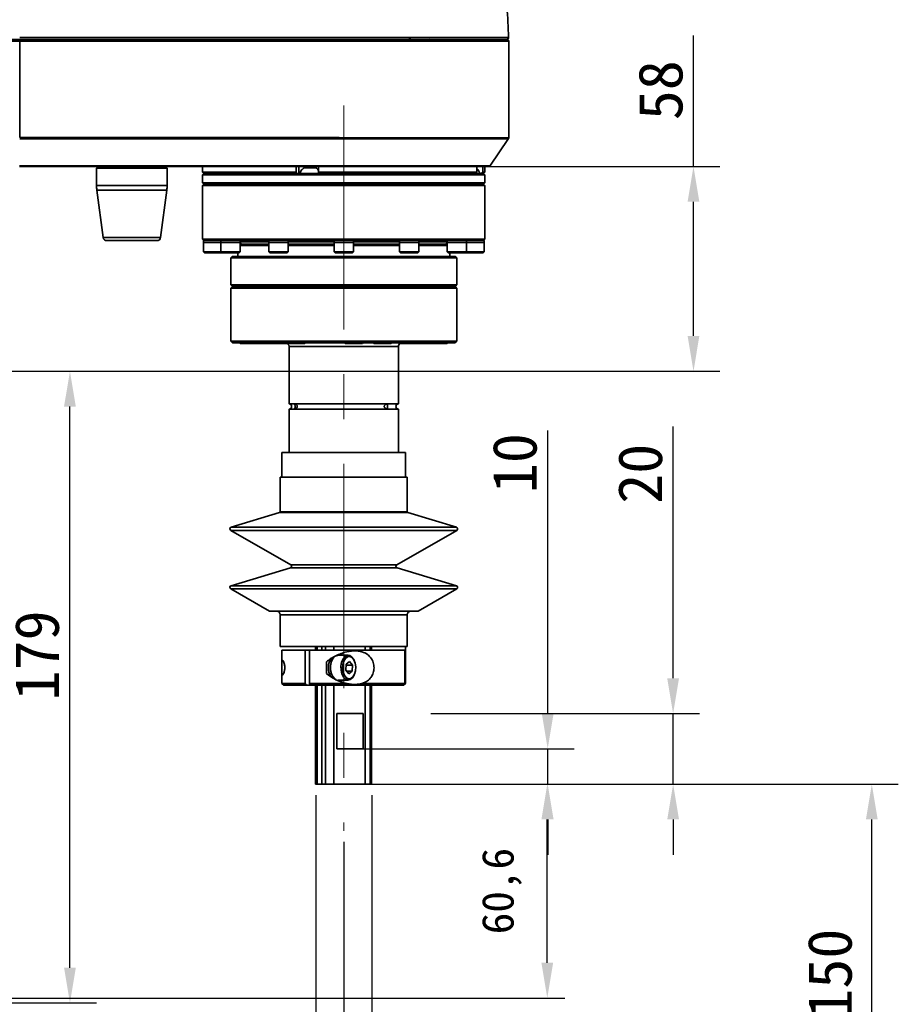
# Model space of a CAD drawing. Header units: millimetres. Extents: x 609 to 1177, y -109 to 470.
# Tile 47 of 60: x 866 to 916, y 245 to 301. Entities that reach past the tile are written whole.
import ezdxf

# ---------------------------------------------------------------- set-up
doc = ezdxf.new("R2010")
doc.units = ezdxf.units.MM
doc.header["$PDSIZE"] = -1
doc.linetypes.add('CENTER', pattern=[10.16, 6.35, -1.27, 1.27, -1.27])
doc.linetypes.add('CENTERX2', pattern=[20.32, 12.7, -2.54, 2.54, -2.54])
doc.layers.add('中心线层', color=4, linetype='CENTER')
doc.layers.add('标注层', color=7, linetype='Continuous')
doc.dimstyles.new('ISO-25', dxfattribs={"dimtxt": 2.5, "dimasz": 2, "dimexe": 1.5, "dimexo": 0.625, "dimtad": 1, "dimdec": 1, "dimlfac": 5, "dimtxsty": 'Standard', "dimcen": 2.5, "dimclrd": 1, "dimclre": 1, "dimadec": 0, "dimazin": 0, "dimtfac": 1, "dimtdec": 1, "dimtmove": 0, "dimatfit": 3, "dimfxl": 1, "dimarcsym": 0})
doc.dimstyles.new('安装尺寸', dxfattribs={"dimtxt": 1.8, "dimasz": 2, "dimexe": 1, "dimexo": 0, "dimgap": 1.524, "dimtad": 1, "dimdec": 1, "dimlfac": 5, "dimzin": 0, "dimtxsty": 'Standard', "dimcen": 2.5, "dimclrd": 4, "dimclre": 4, "dimclrt": 3, "dimadec": 3, "dimazin": 0, "dimtfac": 1, "dimtdec": 1, "dimtmove": 0, "dimatfit": 3, "dimfxl": 1, "dimtzin": 0, "dimarcsym": 0})

# ---------------------------------------------------------------- blocks, each defined once
blk = doc.blocks.new('_D_3')
at = {"layer": 'Defpoints', "color": 0, "transparency": 16777216}
for p in [(849.419, 292.951), (884.419, 255.21), (849.419, 218.862)]:
    blk.add_point(p, dxfattribs=at)
at = {"layer": '标注层', "color": 1, "lineweight": -2, "transparency": 16777216}
for p, q in [((849.419, 292.326), (849.419, 217.362)), ((884.419, 254.585), (884.419, 217.362)), ((882.419, 218.862), (851.419, 218.862))]:
    blk.add_line(p, q, dxfattribs=at)
at = {"layer": '标注层', "color": 1, "transparency": 16777216}
for points in [[(851.419, 219.196), (851.419, 218.529), (849.419, 218.862)], [(882.419, 219.196), (882.419, 218.529), (884.419, 218.862)]]:
    blk.add_solid(points, dxfattribs=at)
at = {"layer": '标注层', "color": 0, "transparency": 16777216, "insert": (859.528, 221.987), "char_height": 2.5, "attachment_point": 1}
blk.add_mtext('175', dxfattribs=at)
blk = doc.blocks.new('_D_4')
at = {"layer": 'Defpoints', "color": 0, "transparency": 16777216}
for p in [(854.769, 281.251), (868.912, 281.251), (815.419, 245.451)]:
    blk.add_point(p, dxfattribs=at)
at = {"layer": '标注层', "color": 1, "lineweight": -2, "transparency": 16777216}
for p, q in [((855.394, 281.251), (870.412, 281.251)), ((868.912, 247.451), (868.912, 279.251)), ((816.044, 245.451), (870.412, 245.451))]:
    blk.add_line(p, q, dxfattribs=at)
at = {"layer": '标注层', "color": 1, "transparency": 16777216}
for points in [[(868.578, 279.251), (869.245, 279.251), (868.912, 281.251)], [(868.578, 247.451), (869.245, 247.451), (868.912, 245.451)]]:
    blk.add_solid(points, dxfattribs=at)
at = {"layer": '标注层', "color": 0, "transparency": 16777216, "insert": (865.787, 262.595), "char_height": 2.5, "attachment_point": 1, "rotation": 90}
blk.add_mtext('179', dxfattribs=at)
blk = doc.blocks.new('_D_5')
at = {"layer": 'Defpoints', "color": 0, "transparency": 16777216}
for p in [(883.669, 292.851), (854.769, 281.251), (904.228, 281.251)]:
    blk.add_point(p, dxfattribs=at)
at = {"layer": '标注层', "color": 1, "lineweight": -2, "transparency": 16777216}
for p, q in [((904.228, 292.851), (904.228, 300.268)), ((884.294, 292.851), (905.728, 292.851)), ((904.228, 283.251), (904.228, 290.851)), ((855.394, 281.251), (905.728, 281.251))]:
    blk.add_line(p, q, dxfattribs=at)
at = {"layer": '标注层', "color": 1, "transparency": 16777216}
for points in [[(903.894, 290.851), (904.561, 290.851), (904.228, 292.851)], [(903.894, 283.251), (904.561, 283.251), (904.228, 281.251)]]:
    blk.add_solid(points, dxfattribs=at)
at = {"layer": '标注层', "color": 0, "transparency": 16777216, "insert": (901.103, 295.476), "char_height": 2.5, "attachment_point": 1, "rotation": 90}
blk.add_mtext('58', dxfattribs=at)
blk = doc.blocks.new('_D_6')
at = {"layer": 'Defpoints', "color": 0, "transparency": 16777216}
for p in [(882.836, 257.851), (886.019, 257.851), (886.019, 238.676)]:
    blk.add_point(p, dxfattribs=at)
at = {"layer": '标注层', "color": 1, "lineweight": -2, "transparency": 16777216}
for p, q in [((882.836, 257.226), (882.836, 237.176)), ((886.019, 257.226), (886.019, 237.176)), ((880.836, 238.676), (858.564, 238.676)), ((886.019, 238.676), (882.836, 238.676)), ((888.019, 238.676), (890.019, 238.676))]:
    blk.add_line(p, q, dxfattribs=at)
at = {"layer": '标注层', "color": 1, "transparency": 16777216}
for points in [[(880.836, 239.009), (880.836, 238.342), (882.836, 238.676)], [(888.019, 239.009), (888.019, 238.342), (886.019, 238.676)]]:
    blk.add_solid(points, dxfattribs=at)
at = {"layer": '标注层', "color": 0, "transparency": 16777216, "insert": (859.189, 241.801), "char_height": 2.5, "attachment_point": 1}
blk.add_mtext('%%C16h7', dxfattribs=at)
blk = doc.blocks.new('_D_7')
at = {"layer": 'Defpoints', "color": 0, "transparency": 16777216}
for p in [(883.941, 259.851), (886.019, 257.851), (895.971, 257.851)]:
    blk.add_point(p, dxfattribs=at)
at = {"layer": '标注层', "color": 1, "lineweight": -2, "transparency": 16777216}
for p, q in [((895.971, 261.851), (895.971, 277.884)), ((884.566, 259.851), (897.471, 259.851)), ((895.971, 257.851), (895.971, 259.851)), ((886.644, 257.851), (897.471, 257.851)), ((895.971, 255.851), (895.971, 253.851))]:
    blk.add_line(p, q, dxfattribs=at)
at = {"layer": '标注层', "color": 1, "transparency": 16777216}
for points in [[(895.638, 261.851), (896.305, 261.851), (895.971, 259.851)], [(895.638, 255.851), (896.305, 255.851), (895.971, 257.851)]]:
    blk.add_solid(points, dxfattribs=at)
at = {"layer": '标注层', "color": 0, "transparency": 16777216, "insert": (892.846, 274.342), "char_height": 2.5, "attachment_point": 1, "rotation": 90}
blk.add_mtext('10', dxfattribs=at)
blk = doc.blocks.new('_D_8')
at = {"layer": 'Defpoints', "color": 0, "transparency": 16777216}
for p in [(888.719, 261.851), (886.019, 257.851), (903.074, 257.851)]:
    blk.add_point(p, dxfattribs=at)
at = {"layer": '标注层', "color": 1, "lineweight": -2, "transparency": 16777216}
for p, q in [((903.074, 263.851), (903.074, 278.115)), ((889.344, 261.851), (904.574, 261.851)), ((903.074, 257.851), (903.074, 261.851)), ((886.644, 257.851), (904.574, 257.851)), ((903.074, 255.851), (903.074, 253.851))]:
    blk.add_line(p, q, dxfattribs=at)
at = {"layer": '标注层', "color": 1, "transparency": 16777216}
for points in [[(902.741, 263.851), (903.407, 263.851), (903.074, 261.851)], [(902.741, 255.851), (903.407, 255.851), (903.074, 257.851)]]:
    blk.add_solid(points, dxfattribs=at)
at = {"layer": '标注层', "color": 0, "transparency": 16777216, "insert": (899.949, 273.74), "char_height": 2.5, "attachment_point": 1, "rotation": 90}
blk.add_mtext('20', dxfattribs=at)
blk = doc.blocks.new('*D28')
at = {"color": 1, "lineweight": -2, "transparency": 16777216}
for p, q in [((886.04, 257.851), (915.828, 257.851)), ((914.328, 229.851), (914.328, 255.851)), ((886.04, 227.851), (915.828, 227.851))]:
    blk.add_line(p, q, dxfattribs=at)
at = {"color": 1, "transparency": 16777216}
for points in [[(913.994, 255.851), (914.661, 255.851), (914.328, 257.851)], [(913.994, 229.851), (914.661, 229.851), (914.328, 227.851)]]:
    blk.add_solid(points, dxfattribs=at)
at = {"layer": 'Defpoints', "color": 0, "transparency": 16777216}
for p in [(885.415, 257.851), (914.328, 257.851), (885.415, 227.851)]:
    blk.add_point(p, dxfattribs=at)
at = {"color": 0, "transparency": 16777216, "insert": (912.082, 242.851), "char_height": 2.5, "attachment_point": 5, "rotation": 90}
blk.add_mtext('{\\fSimSun|b0|i0|c134|p2;行程 }150', dxfattribs=at)
blk = doc.blocks.new('*D71')
at = {"color": 4, "lineweight": -2, "transparency": 16777216}
for p, q in [((882.988, 257.851), (896.948, 257.851)), ((895.948, 247.731), (895.948, 255.851)), ((813.419, 245.731), (896.948, 245.731))]:
    blk.add_line(p, q, dxfattribs=at)
at = {"color": 4, "transparency": 16777216}
for points in [[(895.614, 255.851), (896.281, 255.851), (895.948, 257.851)], [(895.614, 247.731), (896.281, 247.731), (895.948, 245.731)]]:
    blk.add_solid(points, dxfattribs=at)
at = {"layer": 'Defpoints', "color": 0, "transparency": 16777216}
for p in [(882.988, 257.851), (895.948, 257.851), (813.419, 245.731)]:
    blk.add_point(p, dxfattribs=at)
at = {"color": 3, "transparency": 16777216, "insert": (893.374, 251.791), "char_height": 1.8, "attachment_point": 5, "rotation": 90}
blk.add_mtext('60,6', dxfattribs=at)

msp = doc.modelspace()

# ---------------------------------------------------------------- linework, layer by layer
at = {"linetype": 'Continuous', "lineweight": 35}
for p, q in [((866.06645, 294.4874), (866.06645, 299.95123)), ((890.37911, 300.0325), (890.3788, 300.05123)), ((893.76065, 294.44896), (893.76065, 299.95123)), ((892.69907, 292.87801), (893.74978, 294.43512)), ((870.51865, 292.85123), (870.41865, 292.75123)), ((870.41865, 292.75123), (870.41865, 291.78397)), ((874.41865, 292.75123), (870.41865, 292.75123)), ((874.41865, 292.75123), (874.31865, 292.85123)), ((874.41865, 291.78397), (874.41865, 292.75123)), ((876.41865, 292.85123), (876.41865, 292.53123)), ((876.41865, 292.53123), (876.49865, 292.45123)), ((876.41865, 292.53123), (881.72709, 292.53123)), ((876.49865, 292.45123), (876.41865, 292.37123)), ((876.49865, 292.45123), (881.74787, 292.45123)), ((881.72709, 292.53123), (881.72709, 292.85123)), ((881.74787, 292.45123), (881.72709, 292.53123)), ((882.1365, 292.45123), (881.74787, 292.45123)), ((881.87554, 292.45123), (881.87554, 292.85123)), ((883.00357, 292.45123), (882.60301, 292.45123)), ((882.98279, 292.85123), (882.98279, 292.53123)), ((882.98279, 292.53123), (891.95227, 292.53123)), ((882.98279, 292.53123), (883.00357, 292.45123)), ((883.00357, 292.45123), (891.87474, 292.45123)), ((891.87474, 292.45123), (891.95227, 292.53123)), ((892.00272, 292.45123), (891.87474, 292.45123)), ((891.95227, 292.53123), (891.95227, 292.85123)), ((892.21121, 292.45123), (892.12773, 292.45123)), ((892.28874, 292.53123), (892.21121, 292.45123)), ((892.21121, 292.45123), (892.33865, 292.45123)), ((892.28874, 292.85123), (892.28874, 292.53123)), ((892.28874, 292.53123), (892.41865, 292.53123)), ((892.33865, 292.45123), (892.41865, 292.53123)), ((892.41865, 292.37123), (892.33865, 292.45123)), ((892.41865, 292.53123), (892.41865, 292.85123)), ((876.41865, 292.37123), (876.41865, 291.93123)), ((876.41865, 292.37123), (892.41865, 292.37123)), ((876.41865, 291.93123), (876.49865, 291.85123)), ((876.41865, 291.93123), (880.41865, 291.93123)), ((876.49865, 291.85123), (876.41865, 291.77123)), ((891.27757, 291.85123), (876.49865, 291.85123)), ((880.41865, 291.93123), (892.41865, 291.93123)), ((892.33865, 291.85123), (891.27757, 291.85123)), ((892.33865, 291.85123), (892.41865, 291.93123)), ((892.41865, 291.77123), (892.33865, 291.85123)), ((892.41865, 291.93123), (892.41865, 292.37123)), ((870.41865, 291.78397), (871.74955, 291.78397)), ((870.43619, 291.51965), (870.79551, 288.82479)), ((874.4011, 291.51965), (870.43619, 291.51965)), ((871.74955, 291.78397), (874.41865, 291.78397)), ((874.04179, 288.82479), (874.4011, 291.51965)), ((876.41865, 291.77123), (876.41865, 288.73123)), ((880.41865, 291.77123), (876.41865, 291.77123)), ((892.41865, 291.77123), (880.41865, 291.77123)), ((892.41865, 288.73123), (892.41865, 291.77123)), ((870.79551, 288.82479), (874.04179, 288.82479)), ((873.84355, 288.65123), (870.99375, 288.65123)), ((876.41865, 288.73123), (876.49865, 288.65123)), ((880.41865, 288.73123), (876.41865, 288.73123)), ((876.46865, 288.65123), (876.46865, 288.55123)), ((876.50082, 288.65123), (876.46865, 288.65123)), ((876.46865, 288.55123), (876.46865, 288.01123)), ((876.46865, 288.55123), (877.46006, 288.55123)), ((876.50082, 288.65123), (877.46006, 288.65123)), ((877.46006, 288.65123), (877.46006, 288.55123)), ((877.46006, 288.55123), (877.46006, 288.01123)), ((877.46006, 288.55123), (877.53375, 288.55123)), ((878.56006, 288.55123), (877.46006, 288.55123)), ((877.65428, 288.65123), (877.46894, 288.65123)), ((877.53375, 288.55123), (878.56006, 288.55123)), ((877.65428, 288.65123), (880.29922, 288.65123)), ((878.56006, 288.55123), (878.56006, 288.65123)), ((878.56006, 288.58979), (880.16865, 288.58979)), ((878.56006, 288.5527), (878.61865, 288.45123)), ((878.56006, 288.01123), (878.56006, 288.55123)), ((880.16865, 288.65123), (880.16865, 288.55123)), ((880.16865, 288.55123), (880.16865, 288.01123)), ((880.16865, 288.55123), (880.44365, 288.55123)), ((881.26865, 288.55123), (880.16865, 288.55123)), ((880.62024, 288.65123), (880.29922, 288.65123)), ((892.41865, 288.73123), (880.41865, 288.73123)), ((880.44365, 288.55123), (881.26865, 288.55123)), ((880.62024, 288.65123), (884.23331, 288.65123)), ((881.26865, 288.55123), (881.26865, 288.65123)), ((881.26865, 288.58979), (881.47865, 288.58979)), ((881.26865, 288.01123), (881.26865, 288.55123)), ((881.47865, 288.58979), (883.86865, 288.58979)), ((883.86865, 288.65123), (883.86865, 288.55123)), ((883.86865, 288.55123), (883.86865, 288.01123)), ((883.86865, 288.55123), (884.41865, 288.55123)), ((884.96865, 288.55123), (883.86865, 288.55123)), ((884.60399, 288.65123), (884.23331, 288.65123)), ((884.41865, 288.55123), (884.96865, 288.55123)), ((884.60399, 288.65123), (888.21706, 288.65123)), ((884.96865, 288.55123), (884.96865, 288.65123)), ((884.96865, 288.58979), (887.56865, 288.58979)), ((884.96865, 288.01123), (884.96865, 288.55123)), ((887.56865, 288.65123), (887.56865, 288.55123)), ((887.56865, 288.55123), (887.56865, 288.01123)), ((887.56865, 288.55123), (888.39365, 288.55123)), ((888.66865, 288.55123), (887.56865, 288.55123)), ((888.53807, 288.65123), (888.21706, 288.65123)), ((888.39365, 288.55123), (888.66865, 288.55123)), ((888.53807, 288.65123), (891.18302, 288.65123)), ((888.66865, 288.55123), (888.66865, 288.65123)), ((888.66865, 288.58979), (890.27724, 288.58979)), ((888.66865, 288.01123), (888.66865, 288.55123)), ((890.21865, 288.45123), (890.27724, 288.5527)), ((890.27724, 288.65123), (890.27724, 288.55123)), ((890.27724, 288.55123), (890.27724, 288.01123)), ((890.27724, 288.55123), (891.30355, 288.55123)), ((891.37724, 288.55123), (890.27724, 288.55123)), ((891.36836, 288.65123), (891.18302, 288.65123)), ((891.30355, 288.55123), (891.37724, 288.55123)), ((891.37724, 288.55123), (891.37724, 288.65123)), ((891.37724, 288.65123), (892.33648, 288.65123)), ((891.37724, 288.01123), (891.37724, 288.55123)), ((891.37724, 288.55123), (892.36865, 288.55123)), ((892.33865, 288.65123), (892.41865, 288.73123)), ((892.36865, 288.65123), (892.33865, 288.65123)), ((892.36865, 288.55123), (892.36865, 288.65123)), ((892.36865, 288.01123), (892.36865, 288.55123)), ((876.46865, 288.01123), (876.52865, 287.95123)), ((876.46865, 288.01123), (877.46006, 288.01123)), ((877.50865, 287.95123), (876.52865, 287.95123)), ((877.46006, 288.01123), (877.52006, 287.95123)), ((877.46006, 288.01123), (877.53375, 288.01123)), ((877.50865, 287.95123), (877.51435, 287.95693)), ((877.58571, 287.95123), (877.52006, 287.95123)), ((877.53375, 288.01123), (878.56006, 288.01123)), ((878.50006, 287.95123), (877.58571, 287.95123)), ((878.41865, 287.95123), (878.41865, 287.75123)), ((878.50006, 287.95123), (878.56006, 288.01123)), ((880.16865, 288.45123), (878.56006, 288.45123)), ((878.56006, 288.37123), (880.16865, 288.37123)), ((880.16865, 288.01123), (880.22865, 287.95123)), ((880.16865, 288.01123), (880.44365, 288.01123)), ((880.47365, 287.95123), (880.22865, 287.95123)), ((880.44365, 288.01123), (881.26865, 288.01123)), ((881.20865, 287.95123), (880.47365, 287.95123)), ((881.20865, 287.95123), (881.26865, 288.01123)), ((883.85433, 288.45123), (881.26865, 288.45123)), ((881.26865, 288.37123), (883.17118, 288.37123)), ((883.17118, 288.37123), (883.86865, 288.37123)), ((883.86865, 288.01123), (883.92865, 287.95123)), ((883.86865, 288.01123), (884.41865, 288.01123)), ((884.41865, 287.95123), (883.92865, 287.95123)), ((884.41865, 288.01123), (884.96865, 288.01123)), ((884.90865, 287.95123), (884.41865, 287.95123)), ((884.90865, 287.95123), (884.96865, 288.01123)), ((887.56865, 288.45123), (884.96865, 288.45123)), ((884.96865, 288.37123), (887.56865, 288.37123)), ((887.56865, 288.01123), (887.62865, 287.95123)), ((887.56865, 288.01123), (888.39365, 288.01123)), ((888.36365, 287.95123), (887.62865, 287.95123)), ((888.60865, 287.95123), (888.36365, 287.95123)), ((888.39365, 288.01123), (888.66865, 288.01123)), ((888.60865, 287.95123), (888.66865, 288.01123)), ((890.27724, 288.45123), (888.66865, 288.45123)), ((888.66865, 288.37123), (890.27724, 288.37123)), ((890.27724, 288.01123), (890.33724, 287.95123)), ((890.27724, 288.01123), (891.30355, 288.01123)), ((891.25159, 287.95123), (890.33724, 287.95123)), ((890.41865, 287.75123), (890.41865, 287.95123)), ((891.31724, 287.95123), (891.25159, 287.95123)), ((891.30355, 288.01123), (891.37724, 288.01123)), ((891.31724, 287.95123), (891.37724, 288.01123)), ((891.32294, 287.95693), (891.32865, 287.95123)), ((892.30865, 287.95123), (891.32865, 287.95123)), ((891.37724, 288.01123), (892.36865, 288.01123)), ((892.30865, 287.95123), (892.36865, 288.01123)), ((878.09865, 287.75123), (878.01865, 287.67123)), ((878.01865, 287.67123), (878.01865, 286.15123)), ((878.01865, 287.67123), (890.81865, 287.67123)), ((890.73865, 287.75123), (878.09865, 287.75123)), ((890.81865, 287.67123), (890.73865, 287.75123)), ((890.81865, 286.15123), (890.81865, 287.67123)), ((878.01865, 286.15123), (878.11865, 286.05123)), ((878.01865, 286.15123), (881.21865, 286.15123)), ((878.11865, 286.05123), (878.01865, 285.95123)), ((878.01865, 285.95123), (878.01865, 282.95123)), ((887.02176, 285.95123), (878.01865, 285.95123)), ((878.11865, 286.05123), (886.98109, 286.05123)), ((878.11865, 286.05123), (881.26865, 286.05123)), ((881.21865, 286.15123), (890.81865, 286.15123)), ((881.26865, 286.05123), (890.71865, 286.05123)), ((886.98109, 286.05123), (890.71865, 286.05123)), ((890.81865, 285.95123), (887.02176, 285.95123)), ((890.71865, 286.05123), (890.81865, 286.15123)), ((890.81865, 285.95123), (890.71865, 286.05123)), ((890.81865, 282.95123), (890.81865, 285.95123)), ((878.01865, 282.95123), (878.11865, 282.85123)), ((878.01865, 282.95123), (890.81865, 282.95123)), ((890.71865, 282.85123), (890.81865, 282.95123)), ((890.71865, 282.85123), (878.11865, 282.85123)), ((878.53823, 282.85123), (878.55823, 282.83123)), ((878.9955, 282.83123), (878.55823, 282.83123)), ((878.9755, 282.85123), (878.9955, 282.83123)), ((879.91254, 282.83123), (878.9955, 282.83123)), ((879.89567, 282.85123), (879.91567, 282.83123)), ((880.89567, 282.83123), (879.91567, 282.83123)), ((880.89567, 282.83123), (880.91567, 282.85123)), ((881.20583, 282.83123), (880.89567, 282.83123)), ((881.20865, 282.85123), (881.22865, 282.83123)), ((882.20865, 282.83123), (881.22865, 282.83123)), ((881.31865, 282.65123), (881.31865, 279.40123)), ((887.51865, 282.65123), (881.31865, 282.65123)), ((882.20865, 282.83123), (882.22865, 282.85123)), ((884.4731, 282.85123), (884.4931, 282.83123)), ((885.4731, 282.83123), (884.49311, 282.83123)), ((885.4731, 282.83123), (885.4931, 282.85123)), ((886.10503, 282.85123), (886.12503, 282.83123)), ((886.14852, 282.83123), (886.12503, 282.83123)), ((887.10503, 282.83123), (886.14852, 282.83123)), ((887.10503, 282.83123), (887.12503, 282.85123)), ((887.51865, 279.40123), (887.51865, 282.65123)), ((887.52195, 282.85123), (887.54195, 282.83123)), ((887.63461, 282.83123), (887.54195, 282.83123)), ((888.52195, 282.83123), (887.63461, 282.83123)), ((888.52195, 282.83123), (888.54195, 282.85123)), ((888.60519, 282.83123), (888.52195, 282.83123)), ((888.58519, 282.85123), (888.60519, 282.83123)), ((888.80589, 282.83123), (888.60519, 282.83123)), ((889.58519, 282.83123), (888.80589, 282.83123)), ((889.58519, 282.83123), (889.60519, 282.85123)), ((889.78748, 282.83123), (889.58519, 282.83123)), ((890.27907, 282.83123), (889.78748, 282.83123)), ((890.27907, 282.83123), (890.29907, 282.85123)), ((881.31865, 279.40123), (881.58666, 279.40123)), ((881.31865, 279.10123), (881.31865, 276.65123)), ((881.58666, 279.10123), (881.31865, 279.10123)), ((881.58666, 279.40123), (886.9266, 279.40123)), ((886.9266, 279.10123), (881.58666, 279.10123)), ((886.9266, 279.40123), (887.51865, 279.40123)), ((887.51865, 279.10123), (886.9266, 279.10123)), ((887.51865, 276.65123), (887.51865, 279.10123)), ((880.91865, 276.65123), (880.91865, 275.25123)), ((880.91865, 276.65123), (887.91865, 276.65123)), ((887.91865, 275.25123), (887.91865, 276.65123)), ((880.81865, 275.25123), (880.81865, 273.28839)), ((884.91148, 275.25123), (880.81865, 275.25123)), ((888.01865, 275.25123), (884.91148, 275.25123)), ((888.01865, 273.28839), (888.01865, 275.25123)), ((880.78306, 273.24051), (878.04116, 272.41508)), ((884.91635, 273.24051), (880.78306, 273.24051)), ((880.81865, 273.28839), (884.91148, 273.28839)), ((884.91148, 273.28839), (888.01865, 273.28839)), ((888.05424, 273.24051), (884.91635, 273.24051)), ((890.79614, 272.41508), (888.05424, 273.24051)), ((878.04116, 272.41508), (890.79614, 272.41508)), ((878.02026, 272.23256), (881.41704, 270.28605)), ((885.29458, 272.23256), (878.02026, 272.23256)), ((890.81704, 272.23256), (885.29458, 272.23256)), ((887.42026, 270.28605), (890.81704, 272.23256)), ((881.39614, 270.10353), (878.04116, 269.09352)), ((884.83243, 270.10353), (881.39614, 270.10353)), ((881.41704, 270.28605), (887.42026, 270.28605)), ((887.44116, 270.10353), (884.83243, 270.10353)), ((890.79614, 269.09352), (887.44116, 270.10353)), ((878.04116, 269.09352), (890.79614, 269.09352)), ((878.02026, 268.91101), (880.2071, 267.65785)), ((885.29458, 268.91101), (878.02026, 268.91101)), ((890.81704, 268.91101), (885.29458, 268.91101)), ((888.6302, 267.65785), (890.81704, 268.91101)), ((880.2071, 267.65785), (884.9952, 267.65785)), ((888.60534, 267.65123), (880.23196, 267.65123)), ((880.81865, 267.45123), (880.81865, 265.65123)), ((888.01865, 267.45123), (880.81865, 267.45123)), ((884.9952, 267.65785), (888.6302, 267.65785)), ((888.01865, 265.65123), (888.01865, 267.45123)), ((884.91148, 265.65123), (880.81865, 265.65123)), ((882.81865, 265.65123), (882.81865, 265.45123)), ((882.91202, 265.45123), (882.91202, 265.65123)), ((883.18135, 265.65123), (883.18135, 265.45123)), ((883.38317, 265.45123), (883.38317, 265.65123)), ((883.85433, 265.65123), (883.85433, 265.45123)), ((888.01865, 265.65123), (884.91148, 265.65123)), ((885.6384, 265.45123), (885.6384, 265.65123)), ((885.91583, 265.65123), (885.91583, 265.45123)), ((885.99272, 265.45123), (885.99272, 265.65123)), ((885.9974, 265.65123), (885.9974, 265.45123)), ((887.91462, 265.45123), (887.91462, 265.65123)), ((880.91865, 265.45123), (880.91865, 264.69872)), ((880.91865, 265.45123), (882.23259, 265.45123)), ((882.23259, 263.55123), (882.23259, 265.45123)), ((882.47469, 265.45123), (882.23259, 265.45123)), ((882.47469, 265.45123), (887.87882, 265.45123)), ((882.47469, 265.45123), (882.47469, 263.55123)), ((884.67184, 265.15123), (884.08272, 265.15123)), ((887.87882, 263.55123), (887.87882, 265.45123)), ((887.9112, 265.45123), (887.87882, 265.45123)), ((887.9112, 265.45123), (887.91865, 265.45123)), ((887.9112, 265.45123), (887.9112, 263.55123)), ((887.91865, 263.55123), (887.91865, 265.45123)), ((883.44542, 264.11328), (883.44542, 264.78918)), ((884.54183, 264.30885), (884.56226, 264.65353)), ((884.55871, 264.5936), (884.91482, 264.5936)), ((884.56226, 264.65353), (884.74876, 264.79591)), ((884.74876, 264.79591), (884.91482, 264.5936)), ((884.91482, 264.5936), (884.89439, 264.24893)), ((885.00058, 264.8806), (884.97434, 264.92831)), ((880.91865, 264.19926), (880.91865, 263.55123)), ((884.70789, 264.10655), (884.54183, 264.30885)), ((884.59102, 264.24893), (884.89439, 264.24893)), ((884.89439, 264.24893), (884.70789, 264.10655)), ((884.97434, 263.97415), (885.00058, 264.02185)), ((880.91865, 263.55123), (881.01865, 263.45123)), ((880.91865, 263.55123), (882.23259, 263.55123)), ((882.2917, 263.45123), (881.01865, 263.45123)), ((882.23259, 263.55123), (882.2917, 263.45123)), ((882.5338, 263.45123), (882.2917, 263.45123)), ((882.47469, 263.55123), (884.61496, 263.55123)), ((882.5338, 263.45123), (882.47469, 263.55123)), ((887.77931, 263.45123), (882.5338, 263.45123)), ((882.81865, 263.45123), (882.81865, 257.85123)), ((882.91202, 257.85123), (882.91202, 263.45123)), ((883.18135, 263.45123), (883.18135, 257.85123)), ((883.38317, 257.85123), (883.38317, 263.45123)), ((883.85433, 263.45123), (883.85433, 257.85123)), ((884.08272, 263.75123), (884.67184, 263.75123)), ((885.44306, 263.55123), (887.87882, 263.55123)), ((885.6384, 257.85123), (885.6384, 263.45123)), ((885.91583, 263.45123), (885.91583, 257.85123)), ((885.99272, 257.85123), (885.99272, 263.45123)), ((885.9974, 263.45123), (885.9974, 257.85123)), ((887.87882, 263.55123), (887.77931, 263.45123)), ((887.81169, 263.45123), (887.77931, 263.45123)), ((887.81169, 263.45123), (887.9112, 263.55123)), ((887.81865, 263.45123), (887.81169, 263.45123)), ((887.81865, 263.45123), (887.91865, 263.55123)), ((887.9112, 263.55123), (887.91865, 263.55123)), ((884.01951, 261.85123), (885.5193, 261.85123)), ((884.01951, 259.85123), (884.01951, 261.85123)), ((885.5193, 261.85123), (885.5193, 259.85123)), ((885.5193, 259.85123), (884.01951, 259.85123)), ((882.91202, 257.85123), (882.81865, 257.85123)), ((883.18135, 257.85123), (882.91202, 257.85123)), ((883.18135, 257.85123), (883.38317, 257.85123)), ((883.85433, 257.85123), (883.38317, 257.85123)), ((885.6384, 257.85123), (883.85433, 257.85123)), ((885.91583, 257.85123), (885.6384, 257.85123)), ((885.91583, 257.85123), (885.99272, 257.85123))]:
    msp.add_line(p, q, dxfattribs=at)
at = {"linetype": 'Continuous', "lineweight": 35, "flags": 128}
for points in [[(883.97516, 263.77534), (883.93107, 263.80003), (883.81442, 263.9187), (883.72685, 264.09507), (883.67784, 264.31004), (883.6727, 264.54031), (883.712, 264.76092), (883.79147, 264.94798), (883.9025, 265.0812), (884.03306, 265.14616), (884.08272, 265.15123)], [(883.97808, 263.77403), (883.90739, 263.81731), (883.79533, 263.94806), (883.71442, 264.13334), (883.67342, 264.35307), (883.67678, 264.58343), (883.72412, 264.79947), (883.81033, 264.97776), (883.92605, 265.09901), (884.05875, 265.15005), (884.08272, 265.15123)], [(884.97434, 263.97415), (884.91083, 263.88008), (884.78837, 263.77962), (884.65327, 263.75193), (884.52019, 263.80003), (884.40354, 263.9187), (884.31596, 264.09507), (884.26695, 264.31004), (884.26181, 264.54031), (884.30111, 264.76092), (884.38058, 264.94798), (884.49161, 265.0812), (884.62218, 265.14616), (884.75812, 265.13581), (884.88471, 265.05127), (884.97434, 264.92831)], [(884.34903, 265.15123), (884.34696, 265.15442), (884.27473, 265.24859)], [(885.03034, 264.08331), (885.08643, 264.28041), (885.09934, 264.49811), (885.06749, 264.71016), (884.99474, 264.89098), (884.88985, 265.01875), (884.76548, 265.07808), (884.63663, 265.06179), (884.51884, 264.97187), (884.42632, 264.81914), (884.37022, 264.62204), (884.35731, 264.40434), (884.38916, 264.19229), (884.46191, 264.01148), (884.5668, 263.8837), (884.69117, 263.82438), (884.82002, 263.84066), (884.93781, 263.93059), (885.03034, 264.08331)], [(884.26182, 263.64013), (884.34696, 263.74804), (884.34903, 263.75123)]]:
    msp.add_lwpolyline(points, dxfattribs=at)
at = {"linetype": 'Continuous', "lineweight": 35}
for centre, radius, start, end in [((903.69949, 299.97623), 37.63305, 179.885814, 180.038062), ((887.32057, 299.96019), 0.09104, 90.280387, 132.42048), ((888.33866, 300.0809), 0.11118, 175.032264, 195.479315), ((889.30115, 300.09014), 0.03893, 179.42418, 268.410348), ((893.65616, 300.15123), 0.1, 269.998676, 4.107148), ((893.66065, 299.95123), 0.1, 0.598014, 87.268313), ((872.41865, 291.78397), 2, 180, 187.594643), ((872.41865, 291.78397), 2, 352.405357, 0), ((870.99375, 288.85123), 0.2, 187.594643, 270), ((873.84355, 288.85123), 0.2, 270, 352.405357), ((881.11865, 282.65123), 0.2, 0, 90), ((887.71865, 282.65123), 0.2, 115.841933, 180), ((881.31865, 279.25123), 0.15, 270, 90), ((887.51865, 279.25123), 0.15, 90, 270), ((880.76865, 273.28839), 0.05, 286.754184, 0), ((888.06865, 273.28839), 0.05, 180, 253.245816), ((878.06998, 272.31932), 0.1, 106.754184, 240.185269), ((890.76732, 272.31932), 0.1, 299.814731, 73.245816), ((881.36732, 270.19928), 0.1, 286.754184, 60.185269), ((887.46998, 270.19928), 0.1, 119.814731, 253.245816), ((878.06998, 268.99777), 0.1, 106.754184, 240.185269), ((890.76732, 268.99777), 0.1, 299.814731, 73.245816), ((880.23196, 267.70123), 0.05, 240.185269, 270), ((880.61865, 267.45123), 0.2, 0, 90), ((888.21865, 267.45123), 0.2, 90, 180), ((888.60534, 267.70123), 0.05, 270, 299.814731), ((884.54245, 264.44933), 0.99528, 146.180488, 210.802818)]:
    msp.add_arc(centre, radius, start, end, dxfattribs=at)
for points, knots in [([(893.75414, 300.15614), (893.70278, 301.31513), (893.61031, 303.40192), (893.40798, 305.48083), (893.31802, 306.40513)], [0, 0, 0, 0, 0.55539382, 1, 1, 1, 1]), ([(866.06645, 299.95123), (864.99204, 299.95123), (862.83977, 299.95123), (859.61063, 299.95123), (856.38494, 299.95123), (853.17618, 299.95123), (849.99876, 299.95123), (847.42595, 299.95123), (845.45029, 299.95123), (844.06447, 299.95123), (842.89312, 299.95123), (841.94696, 299.95123), (841.209, 299.95123), (840.71462, 299.95123), (840.25387, 299.95123), (839.74119, 299.95123), (839.42492, 299.95123), (839.23852, 299.95123)], [0, 0, 0, 0, 0.10860749, 0.21756301, 0.32649902, 0.43517595, 0.54353276, 0.65174019, 0.70195883, 0.75221849, 0.80227203, 0.83537054, 0.86856505, 0.90160902, 0.91075126, 0.94739866, 1, 1, 1, 1]), ([(839.33318, 300.05123), (839.44425, 300.05123), (839.6666, 300.05123), (840.10779, 300.05123), (840.63948, 300.05123), (841.28077, 300.05123), (842.00983, 300.05123), (842.94682, 300.05123), (844.10912, 300.05123), (845.48625, 300.05123), (847.45448, 300.05123), (850.02129, 300.05123), (853.19428, 300.05123), (856.39855, 300.05123), (859.61973, 300.05123), (862.84436, 300.05123), (864.99361, 300.05123), (866.06651, 300.05123)], [0, 0, 0, 0, 0.03257855, 0.06522154, 0.09773533, 0.13050865, 0.16343164, 0.19625973, 0.24620187, 0.29635034, 0.34645828, 0.45496445, 0.56362034, 0.67259759, 0.781835, 0.89109211, 1, 1, 1, 1]), ([(893.64511, 300.05123), (893.64832, 300.05123), (893.66213, 300.05123), (893.57901, 300.05123), (893.38711, 300.05123), (893.06901, 300.05123), (892.62645, 300.05123), (892.07756, 300.05123), (891.38155, 300.05123), (890.52846, 300.05123), (889.51963, 300.05123), (888.34801, 300.05123), (887.00814, 300.05123), (885.50035, 300.05123), (883.94013, 300.05123), (882.00666, 300.05123), (879.69293, 300.05123), (876.99849, 300.05123), (874.27744, 300.05123), (871.54181, 300.05123), (868.80293, 300.05123), (866.97732, 300.05123), (866.06594, 300.05123)], [0, 0, 0, 0, 0.00951964, 0.04085673, 0.0722766, 0.10357794, 0.134773, 0.16608551, 0.19732361, 0.23682246, 0.27643832, 0.31598981, 0.36537013, 0.41492237, 0.4645477, 0.51402802, 0.59472509, 0.67553635, 0.75657496, 0.83779443, 0.91902365, 1, 1, 1, 1]), ([(866.066, 300.15319), (867.4258, 300.15319), (870.14549, 300.15319), (873.77813, 300.15321), (876.96259, 300.15327), (879.68855, 300.15336), (882.02144, 300.15348), (883.95562, 300.15362), (885.51724, 300.15376), (887.0383, 300.15392), (888.58442, 300.15412), (889.84134, 300.15431), (890.82491, 300.15449), (891.63911, 300.15466), (892.31043, 300.15482), (892.82592, 300.15497), (893.15041, 300.15506), (893.40219, 300.15514), (893.58908, 300.15519), (893.70097, 300.15522), (893.76591, 300.15523), (893.74341, 300.15523), (893.73701, 300.15522)], [0, 0, 0, 0, 0.1202837, 0.24057583, 0.3218781, 0.40321328, 0.48439906, 0.53335396, 0.58229775, 0.63240899, 0.6825046, 0.74140693, 0.7714438, 0.80147371, 0.84798511, 0.87188117, 0.89577417, 0.91908809, 0.94240432, 0.96642142, 0.99044198, 1, 1, 1, 1]), ([(893.75162, 299.95123), (893.7488, 299.95123), (893.7424, 299.95123), (893.60175, 299.95123), (893.34228, 299.95123), (892.93993, 299.95123), (892.41049, 299.95123), (891.70518, 299.95123), (890.80377, 299.95123), (889.70705, 299.95123), (888.47205, 299.95123), (887.10689, 299.95123), (885.61964, 299.95123), (884.08054, 299.95123), (882.92193, 299.95123), (881.84884, 299.95123), (880.42365, 299.95123), (878.19983, 299.95123), (874.8391, 299.95123), (870.79241, 299.95123), (867.6418, 299.95123), (866.06645, 299.95123)], [0, 0, 0, 0, 0.02487485, 0.05656718, 0.08814723, 0.12086348, 0.15371717, 0.18647492, 0.22975565, 0.27320227, 0.3165642, 0.36515219, 0.41390524, 0.4627268, 0.5114085, 0.52138092, 0.56127964, 0.64126449, 0.72127885, 0.86063452, 1, 1, 1, 1]), ([(866.06651, 300.05123), (866.98564, 300.05123), (868.82688, 300.05123), (871.58924, 300.05123), (874.34827, 300.05123), (877.09209, 300.05123), (879.80812, 300.05123), (882.12562, 300.05123), (884.04576, 300.05123), (885.57751, 300.05123), (887.05783, 300.05123), (888.41551, 300.05123), (889.64276, 300.05123), (890.73171, 300.05123), (891.62586, 300.05123), (892.32469, 300.05123), (892.84862, 300.05123), (893.24681, 300.05123), (893.50353, 300.05123), (893.64263, 300.05123), (893.64894, 300.05123), (893.65172, 300.05123)], [0, 0, 0, 0, 0.08167386, 0.16361296, 0.24554117, 0.32727851, 0.4087765, 0.4901556, 0.53882101, 0.58762621, 0.63636259, 0.68493387, 0.72817324, 0.7714968, 0.8146546, 0.84720656, 0.87985365, 0.91236392, 0.94376087, 0.97526964, 1, 1, 1, 1]), ([(887.25957, 300.02537), (887.26822, 300.03245), (887.28402, 300.04538), (887.30741, 300.05106), (887.31676, 300.05091), (887.31909, 300.05088)], [0, 0, 0, 0, 0.47558006, 0.86924959, 1, 1, 1, 1]), ([(888.0906, 300.05123), (888.10454, 300.05965), (888.14617, 300.08479), (888.19525, 300.08824), (888.2279, 300.09053)], [0, 0, 0, 0, 0.335005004, 1, 1, 1, 1]), ([(893.73605, 294.42586), (893.73842, 294.42586), (893.75495, 294.42587), (893.68254, 294.42582), (893.50671, 294.4257), (893.19991, 294.42553), (892.72613, 294.42533), (892.04592, 294.4251), (891.15029, 294.42486), (890.13657, 294.42461), (889.02722, 294.42439), (887.84258, 294.42419), (886.39297, 294.42401), (884.65959, 294.42385), (882.42661, 294.42372), (879.92371, 294.42362), (877.17009, 294.42355), (874.40473, 294.42351), (871.63123, 294.42347), (868.85154, 294.42342), (866.99549, 294.42341), (866.06643, 294.4234)], [0, 0, 0, 0, 0.005309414, 0.036935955, 0.06838287, 0.099637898, 0.131122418, 0.172884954, 0.214245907, 0.255863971, 0.297751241, 0.339630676, 0.381494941, 0.444246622, 0.506926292, 0.589609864, 0.671697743, 0.753650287, 0.835648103, 0.917732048, 1, 1, 1, 1]), ([(893.75316, 294.48182), (893.75554, 294.48182), (893.77206, 294.48179), (893.69963, 294.4819), (893.52372, 294.48213), (893.21666, 294.48247), (892.74234, 294.48288), (892.0613, 294.48335), (891.1646, 294.48388), (890.14978, 294.48442), (889.03929, 294.48493), (887.85348, 294.48539), (886.40249, 294.48584), (884.66755, 294.48623), (882.43279, 294.48657), (879.92824, 294.48682), (877.17316, 294.487), (874.40674, 294.48712), (871.63251, 294.48724), (868.8522, 294.48736), (866.99576, 294.48739), (866.06645, 294.4874)], [0, 0, 0, 0, 0.00531087, 0.03696031, 0.06843541, 0.09972384, 0.13124377, 0.17304804, 0.21444065, 0.25608174, 0.29798605, 0.33987841, 0.38175216, 0.44451093, 0.50718816, 0.589854, 0.67191055, 0.75382007, 0.83576313, 0.91778513, 1, 1, 1, 1]), ([(893.74333, 294.42557), (893.74833, 294.43429), (893.75834, 294.45173), (893.75988, 294.47178), (893.76065, 294.48181)], [0, 0, 0, 0, 0.4999312, 1, 1, 1, 1]), ([(892.06003, 292.85123), (891.9242, 292.85123), (891.65475, 292.85123), (891.10397, 292.85123), (890.47692, 292.85123), (889.76871, 292.85123), (888.93068, 292.85123), (887.93441, 292.85123), (886.79339, 292.85123), (885.70225, 292.85123), (884.69683, 292.85123), (883.77426, 292.85123), (882.82388, 292.85123), (881.62239, 292.85123), (880.13583, 292.85123), (878.38535, 292.85123), (876.60548, 292.85123), (874.86012, 292.85123), (873.33078, 292.85123), (871.98264, 292.85123), (870.78209, 292.85123), (869.57036, 292.85123), (868.36041, 292.85123), (867.20176, 292.85123), (866.42961, 292.85123), (866.06173, 292.85123)], [0, 0, 0, 0, 0.03442623, 0.06829114, 0.10383433, 0.13759628, 0.17291468, 0.21863503, 0.26526933, 0.31120563, 0.34547312, 0.37900989, 0.41364993, 0.44945105, 0.50887805, 0.57227576, 0.63429903, 0.69556571, 0.75460476, 0.79369419, 0.83593386, 0.87953786, 0.91974254, 0.96176309, 1, 1, 1, 1]), ([(892.70515, 292.89527), (892.70697, 292.89527), (892.72523, 292.89531), (892.65322, 292.89515), (892.47506, 292.89479), (892.15734, 292.89428), (891.66845, 292.89371), (890.97292, 292.89305), (890.06922, 292.89229), (889.06027, 292.89152), (887.96993, 292.89079), (886.8181, 292.89015), (885.42474, 292.88953), (883.77469, 292.88898), (881.65047, 292.88849), (879.26531, 292.88811), (876.6366, 292.88784), (873.99951, 292.88764), (871.3575, 292.88747), (868.71157, 292.88729), (866.94552, 292.88725), (866.06178, 292.88723)], [0, 0, 0, 0, 0.00346801, 0.03488655, 0.06651081, 0.09797758, 0.12926327, 0.17131798, 0.21302082, 0.25472007, 0.29665175, 0.33855477, 0.38016093, 0.44221956, 0.50436311, 0.5874695, 0.67008724, 0.75251892, 0.83493889, 0.91740214, 1, 1, 1, 1]), ([(882.17869, 292.77726), (882.13976, 292.75007), (882.05114, 292.68816), (881.96989, 292.56903), (881.94743, 292.4806), (881.93988, 292.45086)], [0, 0, 0, 0, 0.34212134, 0.77874025, 1, 1, 1, 1]), ([(882.60301, 292.45123), (882.53894, 292.45123), (882.41078, 292.45123), (882.24889, 292.45123), (882.16704, 292.45123), (882.1365, 292.45123)], [0, 0, 0, 0, 0.38530674, 0.77061348, 1, 1, 1, 1]), ([(882.34102, 292.78123), (882.31032, 292.78123), (882.24893, 292.78123), (882.19376, 292.78123), (882.16889, 292.78123), (882.17487, 292.78123), (882.17559, 292.78123)], [0, 0, 0, 0, 0.31883543, 0.63767085, 0.95650628, 1, 1, 1, 1]), ([(882.83125, 292.78123), (882.82936, 292.78123), (882.8253, 292.78123), (882.77444, 292.78123), (882.69429, 292.78123), (882.59159, 292.78123), (882.47944, 292.78123), (882.39429, 292.78123), (882.35128, 292.78123), (882.34102, 292.78123)], [0, 0, 0, 0, 0.1403786, 0.30216301, 0.46394742, 0.62573183, 0.78751624, 0.94930065, 1, 1, 1, 1]), ([(882.98279, 292.62397), (882.95662, 292.66091), (882.91426, 292.7207), (882.85712, 292.7694), (882.83195, 292.78213), (882.83175, 292.78223)], [0, 0, 0, 0, 0.61588157, 0.99702454, 1, 1, 1, 1]), ([(892.13146, 292.45227), (892.1212, 292.48639), (892.09445, 292.57537), (892.03032, 292.67377), (891.96809, 292.7191), (891.95227, 292.73062)], [0, 0, 0, 0, 0.31700407, 0.82647093, 1, 1, 1, 1]), ([(892.12842, 292.45123), (892.13006, 292.45123), (892.1351, 292.45123), (892.08526, 292.45123), (892.02515, 292.45123), (892.00272, 292.45123)], [0, 0, 0, 0, 0.23104176, 0.71304606, 1, 1, 1, 1]), ([(892.41865, 292.85123), (892.42012, 292.85123), (892.51633, 292.85123), (892.59288, 292.85123), (892.6488, 292.85123), (892.57501, 292.85123), (892.41538, 292.85123), (892.21656, 292.85123), (892.13003, 292.85123)], [0, 0, 0, 0, 0.00323106, 0.21143583, 0.42094378, 0.62916713, 0.83861234, 1, 1, 1, 1]), ([(892.41865, 292.89472), (892.4496, 292.89477), (892.52216, 292.89489), (892.55139, 292.89495), (892.56815, 292.89499)], [0, 0, 0, 0, 0.42646869, 1, 1, 1, 1]), ([(881.58666, 279.40123), (881.61259, 279.39906), (881.66271, 279.39487), (881.72018, 279.36627), (881.75555, 279.33437), (881.77556, 279.30624), (881.78748, 279.27446), (881.78935, 279.24022), (881.78077, 279.20698), (881.75765, 279.16762), (881.7134, 279.13122), (881.65182, 279.10588), (881.60839, 279.10278), (881.58666, 279.10123)], [0, 0, 0, 0, 0.14437511, 0.27897364, 0.34343467, 0.40037923, 0.46116941, 0.51913367, 0.57614707, 0.63815819, 0.7581464, 0.87895589, 1, 1, 1, 1]), ([(881.58666, 279.10123), (881.59504, 279.10278), (881.6118, 279.10588), (881.6361, 279.13122), (881.65383, 279.16762), (881.66314, 279.20698), (881.66665, 279.24021), (881.66586, 279.27446), (881.66106, 279.30624), (881.65297, 279.33436), (881.63883, 279.36626), (881.61603, 279.39487), (881.59667, 279.39906), (881.58666, 279.40123)], [0, 0, 0, 0, 0.12104411, 0.2418536, 0.3618418, 0.42383937, 0.48086628, 0.53881724, 0.59962075, 0.65655105, 0.72102636, 0.85562489, 1, 1, 1, 1]), ([(886.9266, 279.10123), (886.90363, 279.10278), (886.85774, 279.10587), (886.7928, 279.13119), (886.74621, 279.16753), (886.72185, 279.20685), (886.7128, 279.24003), (886.71467, 279.27409), (886.72711, 279.30596), (886.74801, 279.33403), (886.78524, 279.36602), (886.84577, 279.3948), (886.89899, 279.39903), (886.9266, 279.40123)], [0, 0, 0, 0, 0.12097592, 0.24171778, 0.36162035, 0.42358856, 0.48057909, 0.53843066, 0.59839985, 0.65656736, 0.71984038, 0.85460677, 1, 1, 1, 1]), ([(886.9266, 279.40123), (886.92217, 279.39905), (886.91362, 279.39484), (886.90312, 279.36614), (886.89655, 279.33418), (886.89273, 279.30605), (886.89048, 279.27428), (886.8901, 279.24005), (886.89179, 279.20685), (886.89618, 279.16753), (886.90446, 279.13119), (886.91554, 279.10587), (886.92291, 279.10278), (886.9266, 279.10123)], [0, 0, 0, 0, 0.14476179, 0.279479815, 0.343854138, 0.400740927, 0.461482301, 0.519421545, 0.576398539, 0.638380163, 0.758282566, 0.879024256, 1, 1, 1, 1]), ([(883.44542, 264.78918), (883.52492, 264.85429), (883.68417, 264.9847), (884.06373, 265.18256), (884.54788, 265.36074), (885.09606, 265.4246), (885.52328, 265.34825), (885.83605, 265.16832), (886.04077, 264.9091), (886.13744, 264.60265), (886.13601, 264.29786), (886.04786, 264.01679), (885.87851, 263.78172), (885.66627, 263.62721), (885.50825, 263.57342), (885.44306, 263.55123)], [0, 0, 0, 0, 0.067042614, 0.134295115, 0.27621694, 0.394148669, 0.484837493, 0.5592935, 0.634092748, 0.700714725, 0.763586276, 0.82562543, 0.888370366, 0.953943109, 1, 1, 1, 1]), ([(880.94546, 264.03123), (880.95887, 264.0401), (880.98354, 264.05642), (881.02972, 264.15654), (881.06118, 264.26468), (881.07717, 264.3612), (881.0819, 264.45404), (881.07647, 264.54794), (881.05831, 264.65192), (881.02247, 264.76535), (880.97686, 264.85349), (880.94041, 264.88294), (880.92278, 264.84446), (880.91822, 264.75884), (880.91887, 264.64621), (880.92033, 264.51799), (880.9203, 264.38852), (880.91911, 264.27341), (880.91824, 264.17361), (880.9204, 264.08518), (880.92888, 264.03773), (880.94095, 264.03299), (880.94546, 264.03123)], [0, 0, 0, 0, 0.08643765, 0.15902308, 0.20179922, 0.2347396, 0.26195422, 0.28919576, 0.3234887, 0.37447404, 0.45201995, 0.53201148, 0.60045987, 0.65385779, 0.69788454, 0.74213505, 0.78101927, 0.81783186, 0.85624253, 0.89935388, 0.96243334, 1, 1, 1, 1]), ([(884.61496, 263.55123), (884.49181, 263.58367), (884.24211, 263.64945), (883.83577, 263.82323), (883.58896, 264.00662), (883.44542, 264.11328)], [0, 0, 0, 0, 0.28937429, 0.58673202, 1, 1, 1, 1]), ([(884.61496, 263.55123), (884.77117, 263.5245), (885.04419, 263.47777), (885.32354, 263.52922), (885.44306, 263.55123)], [0, 0, 0, 0, 0.57216253, 1, 1, 1, 1])]:
    msp.add_open_spline(points, degree=3, knots=knots, dxfattribs=at)
at = {"layer": '中心线层', "linetype": 'CENTERX2', "lineweight": 18}
msp.add_line((884.41865, 296.31529), (884.41865, 255.2102), dxfattribs=at)

# ---------------------------------------------------------------- dimensions: what is measured, and where the dimension line sits
dim = msp.add_linear_dim(base=(895.9476, 257.85123), p1=(813.41869, 245.73123), p2=(882.98827, 257.85123), angle=90, dimstyle='安装尺寸')
dim.commit()
dim.dimension.update_dxf_attribs({"geometry": '*D71', "text_midpoint": (893.3736, 251.79123)})
dim = msp.add_linear_dim(base=(914.32759, 257.85123), p1=(885.41497, 227.85123), p2=(885.41497, 257.85123), angle=90, text='{\\fSimSun|b0|i0|c134|p2;行程 }<>', dimstyle='ISO-25')
dim.commit()
dim.dimension.update_dxf_attribs({"geometry": '*D28', "text_midpoint": (914.32759, 242.85123), "dimtype": 160})
at = {"layer": '标注层'}
for base, p1, p2, picture, middle in [((904.22756, 281.25123), (883.66928, 292.85123), (854.76875, 281.25123), '_D_5', (904.22756, 297.55956)), ((868.91173, 281.25123), (815.41869, 245.45123), (854.76875, 281.25123), '_D_4', (868.91173, 265.51164)), ((895.97121, 257.85123), (883.941, 259.85123), (886.01865, 257.85123), '_D_7', (895.97121, 275.80065)), ((903.07402, 257.85123), (888.71865, 261.85123), (886.01865, 257.85123), '_D_8', (903.07402, 275.61455))]:
    dim = msp.add_linear_dim(base=base, p1=p1, p2=p2, angle=90, dimstyle='ISO-25', dxfattribs=at)
    dim.commit()
    dim.dimension.update_dxf_attribs({"geometry": picture, "text_midpoint": middle, "dimtype": 160})
dim = msp.add_linear_dim(base=(849.41865, 218.86226), p1=(884.41865, 255.2102), p2=(849.41865, 292.95123), dimstyle='ISO-25', dxfattribs=at)
dim.commit()
dim.dimension.update_dxf_attribs({"geometry": '_D_3', "text_midpoint": (862.44489, 218.86226), "dimtype": 160})
dim = msp.add_linear_dim(base=(886.01865, 238.67566), p1=(882.83628, 257.85123), p2=(886.01865, 257.85123), angle=359.999999, text='%%C16h7', dimstyle='ISO-25', dxfattribs=at)
dim.commit()
dim.dimension.update_dxf_attribs({"geometry": '_D_6', "text_midpoint": (864.6053, 238.67566), "dimtype": 160})

doc.saveas('drawing.dxf')
